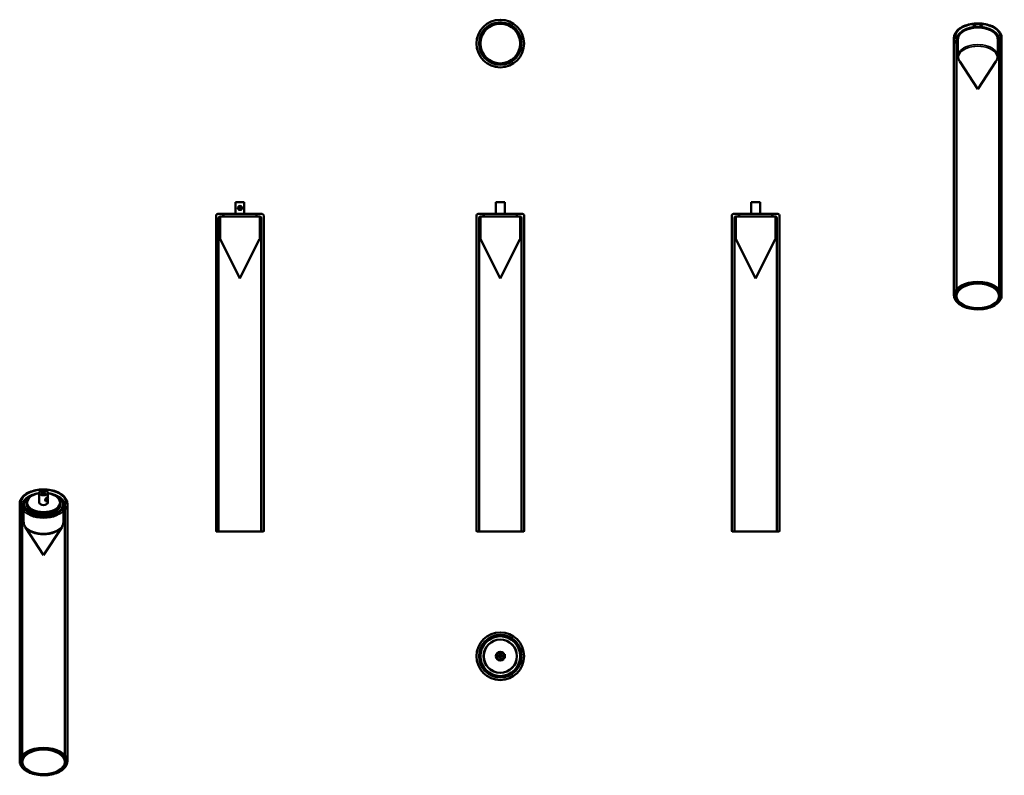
# Model space of a CAD drawing. Header units: millimetres. Extents: x 482 to 1721, y 103 to 1055.
import ezdxf

# ---------------------------------------------------------------- set-up
doc = ezdxf.new("R2010")
doc.units = ezdxf.units.MM
doc.header["$LTSCALE"] = 4
doc.layers.add('Visibile (ISO)', color=7, linetype='Continuous', lineweight=50)
doc.layers.add('Visibile sottile (ISO)', color=7, linetype='Continuous', lineweight=35)

msp = doc.modelspace()

# ---------------------------------------------------------------- linework, layer by layer
at = {"layer": 'Visibile (ISO)'}
for p, q in [((1682.4, 1044.8), (1682.4, 1045.5)), ((1693.4, 1044.8), (1693.4, 1045.5)), ((1657.9, 707.5), (1657.9, 1031.6)), ((1661.1, 706.7), (1661.1, 1029)), ((1662.9, 1008.7), (1662.9, 1029.8)), ((1712.9, 1008.7), (1712.9, 1029.8)), ((1714.7, 706.7), (1714.7, 1029)), ((1717.9, 707.5), (1717.9, 1031.6)), ((1687.9, 967), (1665.1, 1001.9)), ((1687.9, 967), (1710.8, 1001.9)), ((764.7, 824.9), (753.7, 824.9)), ((753.7, 809.9), (753.7, 824.9)), ((764.7, 809.9), (764.7, 824.9)), ((1092.4, 824.9), (1081.4, 824.9)), ((1081.4, 809.9), (1081.4, 824.9)), ((1092.4, 819.9), (1092.4, 824.9)), ((1092.4, 814.9), (1092.4, 819.9)), ((1413.8, 824.9), (1402.8, 824.9)), ((1402.8, 809.9), (1402.8, 824.9)), ((1413.8, 809.9), (1413.8, 824.9)), ((729.2, 410.9), (729.2, 807.9)), ((731.2, 809.9), (787.2, 809.9)), ((734.2, 779.8), (734.2, 805.7)), ((784, 806.7), (734.4, 806.7)), ((735.2, 806.7), (783.2, 806.7)), ((780.7, 809.9), (737.7, 809.9)), ((738.2, 809.4), (738.2, 807.2)), ((780, 809.9), (738.4, 809.9)), ((738.4, 806.7), (738.4, 809.9)), ((757.7, 817.9), (760.7, 817.9)), ((757.7, 816.9), (757.7, 817.9)), ((760.7, 816.9), (757.7, 816.9)), ((760.7, 817.9), (760.7, 816.9)), ((780, 806.7), (780, 809.9)), ((780.2, 809.4), (780.2, 807.2)), ((784.2, 779.8), (784.2, 805.7)), ((789.2, 410.9), (789.2, 807.9)), ((1056.9, 410.9), (1056.9, 807.9)), ((1058.9, 809.9), (1114.9, 809.9)), ((1061.9, 779.8), (1061.9, 805.7)), ((1111.7, 806.7), (1062.1, 806.7)), ((1062.9, 806.7), (1110.9, 806.7)), ((1108.4, 809.9), (1065.4, 809.9)), ((1065.9, 809.4), (1065.9, 807.2)), ((1107.7, 809.9), (1066.1, 809.9)), ((1066.1, 806.7), (1066.1, 809.9)), ((1092.4, 809.9), (1092.4, 814.9)), ((1107.7, 806.7), (1107.7, 809.9)), ((1107.9, 809.4), (1107.9, 807.2)), ((1111.9, 779.8), (1111.9, 805.7)), ((1116.9, 410.9), (1116.9, 807.9)), ((1378.3, 410.9), (1378.3, 807.9)), ((1380.3, 809.9), (1436.3, 809.9)), ((1383.3, 779.8), (1383.3, 805.7)), ((1433.1, 806.7), (1383.5, 806.7)), ((1384.3, 806.7), (1432.3, 806.7)), ((1429.8, 809.9), (1386.8, 809.9)), ((1387.3, 809.4), (1387.3, 807.2)), ((1429.1, 809.9), (1387.5, 809.9)), ((1387.5, 806.7), (1387.5, 809.9)), ((1429.1, 806.7), (1429.1, 809.9)), ((1429.3, 809.4), (1429.3, 807.2)), ((1433.3, 779.8), (1433.3, 805.7)), ((1438.3, 410.9), (1438.3, 807.9)), ((732.4, 409.9), (732.4, 804.7)), ((786, 409.9), (786, 804.7)), ((1060.1, 409.9), (1060.1, 804.7)), ((1113.7, 409.9), (1113.7, 804.7)), ((1381.5, 409.9), (1381.5, 804.7)), ((1435.1, 409.9), (1435.1, 804.7)), ((759.2, 728.7), (734.7, 777.6)), ((759.2, 728.7), (783.6, 777.6)), ((1086.9, 728.7), (1062.4, 777.6)), ((1086.9, 728.7), (1111.3, 777.6)), ((1408.3, 728.7), (1383.8, 777.6)), ((1408.3, 728.7), (1432.8, 777.6)), ((506.5, 446.5), (506.5, 458.8)), ((517.5, 452.2), (517.5, 458.8)), ((491.2, 441.9), (491.2, 446.5)), ((514.6, 448.2), (514.4, 448.4)), ((514.8, 450.2), (516.9, 451.4)), ((516.9, 450.6), (514.8, 449.4)), ((514.8, 449.4), (514.8, 450.2)), ((516.9, 450.6), (516.2, 451)), ((517.1, 452.6), (516.9, 452.7)), ((516.9, 451.4), (516.9, 450.6)), ((517.5, 446.5), (517.5, 450.5)), ((532.8, 441.9), (532.8, 446.5)), ((482, 120.7), (482, 444.9)), ((485.2, 119.9), (485.2, 442.3)), ((487, 422), (487, 443.1)), ((491, 446.1), (491, 444.3)), ((533, 446.1), (533, 444.3)), ((537, 422), (537, 443.1)), ((538.8, 119.9), (538.8, 442.3)), ((542, 120.7), (542, 444.9)), ((512, 380.2), (489.1, 415.2)), ((512, 380.2), (534.9, 415.2)), ((788.2, 409.9), (730.2, 409.9)), ((732.4, 409.9), (786, 409.9)), ((1115.9, 409.9), (1057.9, 409.9)), ((1060.1, 409.9), (1113.7, 409.9)), ((1437.3, 409.9), (1379.3, 409.9)), ((1381.5, 409.9), (1435.1, 409.9)), ((1086.3, 254.8), (1086.3, 254.8)), ((1086.4, 254.8), (1086.4, 255)), ((1086.4, 254.3), (1086.4, 254.7)), ((1086.4, 251.1), (1086.4, 251.8)), ((1086.9, 255), (1086.9, 254.9)), ((1086.9, 254.8), (1086.9, 254.4)), ((1086.9, 251.7), (1086.9, 251)), ((1087.7, 251.9), (1087.7, 251.9)), ((1092.4, 255.5), (1091.8, 255.5)), ((1092.4, 250.5), (1091.8, 250.5)), ((1092.4, 250.5), (1092.4, 255.5))]:
    msp.add_line(p, q, dxfattribs=at)
for centre, radius in [((1086.9, 1024.5), 30), ((1086.9, 1024.5), 30), ((1086.9, 1024.5), 26.8), ((1086.9, 1024.5), 26.8), ((1086.9, 1024.5), 25), ((759.2, 817.4), 2.5), ((1086.9, 253), 30), ((1086.9, 253), 30), ((1086.9, 253), 26.8), ((1086.9, 253), 26.8), ((1086.9, 253), 25), ((1086.9, 253), 21), ((1086.9, 253), 21), ((1086.9, 253), 21), ((1086.9, 253), 20.8), ((1086.9, 253), 5.5), ((1086.9, 253), 4.5), ((1086.9, 253), 2)]:
    msp.add_circle(centre, radius, dxfattribs=at)
for centre, radius, start, end in [((731.2, 807.9), 2, 90, 180), ((734.4, 804.7), 2, 90, 180), ((735.2, 805.7), 1, 90, 180), ((737.7, 809.4), 0.5, 0, 90), ((737.7, 807.2), 0.5, 270, 0), ((780.7, 809.4), 0.5, 90, 180), ((780.7, 807.2), 0.5, 180, 270), ((783.2, 805.7), 1, 0, 90), ((784, 804.7), 2, 0, 90), ((787.2, 807.9), 2, 0, 90), ((1058.9, 807.9), 2, 90, 180), ((1062.1, 804.7), 2, 90, 180), ((1062.9, 805.7), 1, 90, 180), ((1065.4, 809.4), 0.5, 0, 90), ((1065.4, 807.2), 0.5, 270, 0), ((1108.4, 809.4), 0.5, 90, 180), ((1108.4, 807.2), 0.5, 180, 270), ((1110.9, 805.7), 1, 0, 90), ((1111.7, 804.7), 2, 0, 90), ((1114.9, 807.9), 2, 0, 90), ((1380.3, 807.9), 2, 90, 180), ((1383.5, 804.7), 2, 90, 180), ((1384.3, 805.7), 1, 90, 180), ((1386.8, 809.4), 0.5, 0, 90), ((1386.8, 807.2), 0.5, 270, 0), ((1429.8, 809.4), 0.5, 90, 180), ((1429.8, 807.2), 0.5, 180, 270), ((1432.3, 805.7), 1, 0, 90), ((1433.1, 804.7), 2, 0, 90), ((1436.3, 807.9), 2, 0, 90), ((739.2, 779.8), 5, 180, 206.5651), ((779.2, 779.8), 5, 333.4349, 0), ((1066.9, 779.8), 5, 180, 206.5651), ((1106.9, 779.8), 5, 333.4349, 0), ((1388.3, 779.8), 5, 180, 206.5651), ((1428.3, 779.8), 5, 333.4349, 0), ((730.2, 410.9), 1, 180, 270), ((788.2, 410.9), 1, 270, 0), ((1057.9, 410.9), 1, 180, 270), ((1115.9, 410.9), 1, 270, 0), ((1379.3, 410.9), 1, 180, 270), ((1437.3, 410.9), 1, 270, 0), ((1079.1, 269.8), 4, 55.9901, 59.8552), ((1079.1, 269.8), 4, 170.1648, 174.0299), ((1103.6, 260.8), 4, 80.1648, 84.0299), ((1086.9, 253), 1.38, 140.7486, 303.3177), ((1086.9, 253), 1.38, 50.4472, 133.6947), ((1086.9, 253), 1.37, 357.6752, 26.5266), ((1103.6, 260.8), 4, 325.9901, 329.8552), ((1070.1, 245.2), 4, 145.9901, 149.8552), ((1070.1, 245.2), 4, 260.1648, 264.0299), ((1094.7, 236.3), 4, 350.1648, 354.0299), ((1094.7, 236.3), 4, 235.9901, 239.8552)]:
    msp.add_arc(centre, radius, start, end, dxfattribs=at)
for centre, major_axis, ratio, start_param, end_param in [((1687.9, 1033.3), (20.8, 0), 0.57735, 0.844534, 2.297058), ((1687.9, 1045.5), (-5.5, 0), 0.57735, 3.141593, 6.283185), ((512, 446.5), (-20.8, 0), 0.57735, 4.979995, 10.727969), ((512, 446.5), (5.5, 0), 0.57735, 3.141593, 6.283185), ((1087, 253.4), (0.68, -1.34), 0.666667, 0.001069, 3.139455)]:
    msp.add_ellipse(centre, major_axis=major_axis, ratio=ratio, start_param=start_param, end_param=end_param, dxfattribs=at)
for centre, major_axis, ratio in [((1687.9, 706.7), (26.8, 0), 0.57735), ((512, 458.8), (5.5, 0), 0.57735), ((512, 458.8), (2.5, 0), 0.57735), ((515.9, 450.4), (-1.25, -2.17), 0.57735), ((1087, 253.4), (0.68, -1.34), 0.666667), ((512, 119.9), (-26.8, 0), 0.57735)]:
    msp.add_ellipse(centre, major_axis=major_axis, ratio=ratio, dxfattribs=at)
for points, knots in [([(1657.9, 1031.6), (1657.9, 1033.5), (1658.4, 1035.3), (1660.2, 1038.9), (1661.6, 1040.6), (1665.2, 1043.7), (1667.5, 1045.1), (1672.6, 1047.4), (1675.6, 1048.3), (1681.7, 1049.5), (1684.9, 1049.8), (1691.3, 1049.8), (1694.5, 1049.5), (1700.5, 1048.3), (1703.4, 1047.4), (1708.6, 1045), (1710.9, 1043.6), (1714.6, 1040.3), (1716, 1038.4), (1717.6, 1034.9), (1717.9, 1033.3), (1717.9, 1031.6)], [2.356194, 2.356194, 2.356194, 2.356194, 2.6398, 2.6398, 2.942999, 2.942999, 3.270261, 3.270261, 3.601539, 3.601539, 3.931008, 3.931008, 4.259626, 4.259626, 4.589131, 4.589131, 4.920426, 4.920426, 5.247301, 5.247301, 5.497787, 5.497787, 5.497787, 5.497787]), ([(1661.1, 1029), (1661.1, 1030.7), (1661.6, 1032.3), (1663.1, 1035.5), (1664.4, 1037), (1667.6, 1039.8), (1669.6, 1041.1), (1674.2, 1043.2), (1676.8, 1044), (1682.3, 1045.1), (1685.1, 1045.3), (1690.8, 1045.3), (1693.7, 1045), (1699.1, 1044), (1701.7, 1043.2), (1706.3, 1041.1), (1708.4, 1039.8), (1711.7, 1036.8), (1713, 1035.2), (1714.4, 1032), (1714.7, 1030.5), (1714.7, 1029)], [2.356194, 2.356194, 2.356194, 2.356194, 2.636182, 2.636182, 2.93691, 2.93691, 3.264591, 3.264591, 3.597261, 3.597261, 3.927941, 3.927941, 4.257645, 4.257645, 4.58833, 4.58833, 4.920996, 4.920996, 5.24849, 5.24849, 5.497787, 5.497787, 5.497787, 5.497787]), ([(1662.9, 1029.8), (1662.9, 1031.4), (1663.4, 1032.9), (1664.9, 1035.9), (1666.1, 1037.3), (1669.2, 1039.8), (1671.1, 1040.9), (1675.4, 1042.8), (1677.9, 1043.5), (1683, 1044.5), (1685.6, 1044.7), (1691, 1044.7), (1693.6, 1044.4), (1698.7, 1043.4), (1701, 1042.6), (1705.3, 1040.7), (1707.2, 1039.5), (1710.2, 1036.8), (1711.4, 1035.3), (1712.7, 1032.5), (1712.9, 1031.1), (1712.9, 1029.8)], [2.356194, 2.356194, 2.356194, 2.356194, 2.652964, 2.652964, 2.963911, 2.963911, 3.28899, 3.28899, 3.615658, 3.615658, 3.941198, 3.941198, 4.266269, 4.266269, 4.591893, 4.591893, 4.918627, 4.918627, 5.2431, 5.2431, 5.497787, 5.497787, 5.497787, 5.497787]), ([(1665.1, 1001.9), (1664.8, 1002.3), (1664.6, 1002.7), (1664.1, 1003.6), (1663.9, 1004), (1663.6, 1004.9), (1663.4, 1005.4), (1663.2, 1006.3), (1663.1, 1006.8), (1663, 1007.8), (1662.9, 1008.3), (1662.9, 1008.7)], [1.9948274, 1.9948274, 1.9948274, 1.9948274, 2.0671008, 2.0671008, 2.1393742, 2.1393742, 2.2116476, 2.2116476, 2.2839211, 2.2839211, 2.3561945, 2.3561945, 2.3561945, 2.3561945]), ([(1712.9, 1008.7), (1712.9, 1008.3), (1712.9, 1007.8), (1712.8, 1006.8), (1712.7, 1006.3), (1712.5, 1005.4), (1712.3, 1004.9), (1712, 1004), (1711.8, 1003.6), (1711.3, 1002.7), (1711.1, 1002.3), (1710.8, 1001.9)], [5.4977871, 5.4977871, 5.4977871, 5.4977871, 5.5700606, 5.5700606, 5.642334, 5.642334, 5.7146074, 5.7146074, 5.7868808, 5.7868808, 5.8591543, 5.8591543, 5.8591543, 5.8591543]), ([(1717.9, 707.5), (1717.9, 705.6), (1717.5, 703.8), (1715.6, 700.2), (1714.1, 698.6), (1710.4, 695.5), (1708.1, 694.2), (1702.9, 691.9), (1700, 691.1), (1693.9, 690), (1690.7, 689.7), (1684.3, 689.8), (1681.1, 690.1), (1675, 691.3), (1672.2, 692.2), (1667.1, 694.5), (1664.8, 696), (1661.2, 699.1), (1659.8, 700.9), (1658.3, 704.3), (1657.9, 705.9), (1657.9, 707.5)], [5.497787, 5.497787, 5.497787, 5.497787, 5.79812, 5.79812, 6.110829, 6.110829, 6.435195, 6.435195, 6.760728, 6.760728, 7.085315, 7.085315, 7.409521, 7.409521, 7.734191, 7.734191, 8.059794, 8.059794, 8.38359, 8.38359, 8.63938, 8.63938, 8.63938, 8.63938]), ([(542, 444.9), (542, 446.7), (541.5, 448.6), (539.7, 452.2), (538.4, 453.9), (534.8, 457), (532.5, 458.4), (527.3, 460.7), (524.4, 461.6), (518.3, 462.8), (515.1, 463.1), (508.7, 463.1), (505.5, 462.7), (499.4, 461.5), (496.5, 460.6), (491.4, 458.3), (489.1, 456.9), (485.4, 453.6), (483.9, 451.7), (482.4, 448.2), (482, 446.5), (482, 444.9)], [0.785398, 0.785398, 0.785398, 0.785398, 1.069003, 1.069003, 1.372203, 1.372203, 1.699465, 1.699465, 2.030743, 2.030743, 2.360211, 2.360211, 2.68883, 2.68883, 3.018334, 3.018334, 3.349629, 3.349629, 3.676505, 3.676505, 3.926991, 3.926991, 3.926991, 3.926991]), ([(506.5, 458.3), (505.5, 458.1), (504.5, 458), (500.8, 457.2), (498.3, 456.4), (493.6, 454.4), (491.6, 453.1), (488.2, 450.1), (486.9, 448.4), (485.5, 445.2), (485.2, 443.8), (485.2, 442.3)], [2.569574, 2.569574, 2.569574, 2.569574, 2.686848, 2.686848, 3.017533, 3.017533, 3.3502, 3.3502, 3.677694, 3.677694, 3.926991, 3.926991, 3.926991, 3.926991]), ([(498.2, 455.5), (497.7, 455.3), (497.2, 455.1), (494.6, 453.9), (492.8, 452.8), (489.7, 450.1), (488.6, 448.6), (487.3, 445.7), (487, 444.4), (487, 443.1)], [2.9510331, 2.9510331, 2.9510331, 2.9510331, 3.0210964, 3.0210964, 3.3478306, 3.3478306, 3.6723036, 3.6723036, 3.9269908, 3.9269908, 3.9269908, 3.9269908]), ([(538.8, 442.3), (538.8, 443.9), (538.4, 445.6), (536.8, 448.8), (535.6, 450.3), (532.4, 453.1), (530.4, 454.4), (525.7, 456.4), (523.2, 457.2), (519.5, 458), (518.5, 458.1), (517.5, 458.3)], [0.785398, 0.785398, 0.785398, 0.785398, 1.065386, 1.065386, 1.366114, 1.366114, 1.693794, 1.693794, 2.026465, 2.026465, 2.142815, 2.142815, 2.142815, 2.142815]), ([(537, 443.1), (537, 444.6), (536.6, 446.2), (535, 449.1), (533.8, 450.5), (530.8, 453.1), (528.9, 454.2), (526.4, 455.3), (526.1, 455.4), (525.8, 455.5)], [0.7853982, 0.7853982, 0.7853982, 0.7853982, 1.0821682, 1.0821682, 1.3931145, 1.3931145, 1.7181942, 1.7181942, 1.7613559, 1.7613559, 1.7613559, 1.7613559]), ([(533, 446.1), (533, 444.8), (532.6, 443.5), (531.1, 441.1), (530.1, 439.9), (527.3, 437.9), (525.7, 437), (522, 435.6), (520, 435), (515.7, 434.3), (513.4, 434.2), (509, 434.3), (506.7, 434.5), (502.5, 435.4), (500.6, 436.1), (497.1, 437.7), (495.6, 438.6), (493.2, 440.7), (492.3, 441.9), (491.2, 444.1), (491, 445.1), (491, 446.1)], [5.497787, 5.497787, 5.497787, 5.497787, 5.833978, 5.833978, 6.15718, 6.15718, 6.473466, 6.473466, 6.789681, 6.789681, 7.106574, 7.106574, 7.423686, 7.423686, 7.740445, 7.740445, 8.056503, 8.056503, 8.373415, 8.373415, 8.63938, 8.63938, 8.63938, 8.63938]), ([(533, 443.5), (533, 442.2), (532.6, 440.9), (531.1, 438.5), (530.1, 437.3), (527.3, 435.3), (525.7, 434.4), (522, 433), (520, 432.4), (515.7, 431.7), (513.4, 431.6), (509, 431.6), (506.7, 431.9), (502.5, 432.8), (500.6, 433.4), (497.1, 435), (495.6, 436), (493.2, 438.1), (492.3, 439.3), (491.2, 441.5), (491, 442.5), (491, 443.5)], [5.497787, 5.497787, 5.497787, 5.497787, 5.833978, 5.833978, 6.15718, 6.15718, 6.473466, 6.473466, 6.789681, 6.789681, 7.106574, 7.106574, 7.423686, 7.423686, 7.740445, 7.740445, 8.056503, 8.056503, 8.373415, 8.373415, 8.63938, 8.63938, 8.63938, 8.63938]), ([(487, 422), (487, 421.5), (487, 421), (487.2, 420.1), (487.2, 419.6), (487.5, 418.7), (487.6, 418.2), (488, 417.3), (488.2, 416.9), (488.6, 416), (488.8, 415.6), (489.1, 415.2)], [3.9269908, 3.9269908, 3.9269908, 3.9269908, 3.9992642, 3.9992642, 4.0715377, 4.0715377, 4.1438111, 4.1438111, 4.2160845, 4.2160845, 4.2883579, 4.2883579, 4.2883579, 4.2883579]), ([(534.9, 415.2), (535.2, 415.6), (535.4, 416), (535.8, 416.9), (536, 417.3), (536.4, 418.2), (536.5, 418.7), (536.8, 419.6), (536.8, 420.1), (537, 421), (537, 421.5), (537, 422)], [0.424031, 0.424031, 0.424031, 0.424031, 0.4963045, 0.4963045, 0.5685779, 0.5685779, 0.6408513, 0.6408513, 0.7131247, 0.7131247, 0.7853982, 0.7853982, 0.7853982, 0.7853982]), ([(1086.3, 254.8), (1086.3, 254.8), (1086.2, 254.8), (1086.2, 254.7), (1086.1, 254.7), (1086.1, 254.6), (1086, 254.5), (1085.9, 254.4), (1085.9, 254.3), (1085.8, 254.2), (1085.8, 254.1), (1085.8, 253.9), (1085.8, 253.8), (1085.8, 253.7), (1085.8, 253.5), (1085.9, 253.3), (1086, 253), (1086.1, 252.7), (1086.3, 252.5), (1086.4, 252.3), (1086.5, 252.2), (1086.6, 252.1), (1086.8, 252), (1086.9, 252), (1087, 251.9), (1087.1, 251.9), (1087.2, 251.9), (1087.4, 251.8), (1087.5, 251.9), (1087.5, 251.9), (1087.6, 251.9), (1087.7, 251.9), (1087.7, 251.9), (1087.8, 251.9), (1087.8, 252), (1087.9, 252), (1087.9, 252.1), (1088, 252.1), (1088, 252.2), (1088.1, 252.3), (1088.2, 252.4), (1088.2, 252.5), (1088.2, 252.7), (1088.2, 252.8), (1088.2, 252.9), (1088.2, 253.1), (1088.2, 253.3), (1088.2, 253.5), (1088.1, 253.7), (1087.9, 254), (1087.8, 254.2), (1087.6, 254.4), (1087.5, 254.5), (1087.4, 254.6), (1087.3, 254.7), (1087.2, 254.7), (1087, 254.8), (1086.9, 254.8), (1086.8, 254.9), (1086.7, 254.9), (1086.6, 254.9), (1086.5, 254.9), (1086.4, 254.8), (1086.4, 254.8), (1086.3, 254.8), (1086.3, 254.8)], [0, 0, 0, 0, 0.06545, 0.1309, 0.163625, 0.261799, 0.327249, 0.458149, 0.523599, 0.654498, 0.719948, 0.850848, 0.916298, 1.047198, 1.112647, 1.308997, 1.439897, 1.701696, 1.832596, 2.028945, 2.094395, 2.225295, 2.290745, 2.421644, 2.487094, 2.617994, 2.683444, 2.814343, 2.879793, 2.977968, 3.010693, 3.076143, 3.108868, 3.174318, 3.207043, 3.272492, 3.305217, 3.403392, 3.468842, 3.599742, 3.665191, 3.796091, 3.861541, 3.992441, 4.057891, 4.18879, 4.25424, 4.45059, 4.581489, 4.843289, 4.974188, 5.170538, 5.235988, 5.366887, 5.432337, 5.563237, 5.628687, 5.759587, 5.825036, 5.955936, 6.021386, 6.119561, 6.152286, 6.217735, 6.283185, 6.283185, 6.283185, 6.283185]), ([(1086.3, 254.8), (1086.3, 254.8), (1086.2, 254.8), (1086.2, 254.7), (1086.1, 254.7), (1086.1, 254.6), (1086, 254.5), (1085.9, 254.4), (1085.9, 254.3), (1085.8, 254.2), (1085.8, 254.1), (1085.8, 253.9), (1085.8, 253.8), (1085.8, 253.7), (1085.8, 253.5), (1085.9, 253.3), (1086, 253), (1086.1, 252.7), (1086.3, 252.5), (1086.4, 252.3), (1086.5, 252.2), (1086.6, 252.1), (1086.8, 252), (1086.9, 252), (1087, 251.9), (1087.1, 251.9), (1087.2, 251.9), (1087.3, 251.8), (1087.5, 251.9), (1087.5, 251.9), (1087.6, 251.9), (1087.7, 251.9), (1087.7, 251.9), (1087.7, 251.9), (1087.7, 251.9)], [0, 0, 0, 0, 0.06545, 0.1309, 0.163625, 0.261799, 0.327249, 0.458149, 0.523599, 0.654498, 0.719948, 0.850848, 0.916298, 1.047198, 1.112647, 1.308997, 1.439897, 1.701696, 1.832596, 2.028945, 2.094395, 2.225295, 2.290745, 2.421644, 2.487094, 2.617994, 2.683444, 2.814343, 2.879793, 2.977968, 3.010693, 3.076143, 3.108868, 3.141593, 3.141593, 3.141593, 3.141593]), ([(482, 120.7), (482, 118.9), (482.5, 117), (484.4, 113.5), (485.8, 111.8), (489.5, 108.8), (491.8, 107.4), (497.1, 105.2), (500, 104.4), (506.1, 103.2), (509.3, 103), (515.7, 103), (518.9, 103.4), (524.9, 104.6), (527.8, 105.5), (532.9, 107.8), (535.1, 109.2), (538.7, 112.4), (540.1, 114.2), (541.6, 117.6), (542, 119.2), (542, 120.7)], [3.926991, 3.926991, 3.926991, 3.926991, 4.227324, 4.227324, 4.540033, 4.540033, 4.864398, 4.864398, 5.189931, 5.189931, 5.514518, 5.514518, 5.838725, 5.838725, 6.163395, 6.163395, 6.488997, 6.488997, 6.812794, 6.812794, 7.068583, 7.068583, 7.068583, 7.068583])]:
    msp.add_open_spline(points, degree=3, knots=knots, dxfattribs=at)
for points in [[(491.2, 446), (491.1, 445.4), (491, 444.9), (491, 444.3)], [(491.2, 443.9), (491.1, 443.6), (491.1, 443.2), (491, 442.9)], [(533, 444.3), (533, 444.9), (532.9, 445.4), (532.8, 446)], [(533, 442.9), (532.9, 443.2), (532.9, 443.6), (532.8, 443.9)]]:
    msp.add_open_spline(points, degree=3, dxfattribs=at)
at = {"layer": 'Visibile sottile (ISO)'}
for centre, major_axis, start_param, end_param in [((1687.9, 1031.6), (-30, 0), 2.555907, 6.868871), ((1687.9, 1033.3), (28, 0), 5.816039, 9.891924), ((1687.9, 1029), (26.8, 0), 5.914594, 9.793369), ((1687.9, 1029.8), (-25, 0), 3.141593, 6.283185), ((1687.9, 1030.6), (-24.8, 0), 3.279818, 6.14496), ((1687.9, 1033.3), (21.5, 0), 0.622169, 2.519424), ((1687.9, 1032.8), (-21, 0), 4.168131, 5.256647), ((1687.9, 1006.9), (-24.5, 0), 2.780226, 6.644552), ((1687.9, 1008.7), (25, 0), 0, 3.141593), ((512, 446.5), (-21.5, 0), 4.971079, 10.736885), ((512, 442.3), (26.8, 0), 2.102862, 7.321916), ((512, 443.9), (-24.8, 0), 5.15452, 10.553444), ((512, 443.9), (24, 0), 2.287086, 7.137692), ((512, 443.9), (-21.5, 0), 6.022849, 9.685114), ((512, 443.9), (21.5, 0), 2.881257, 6.543521), ((512, 446.1), (21, 0), 2.838648, 6.58613), ((512, 443.1), (-25, 0), 0, 3.141593), ((512, 444.3), (-21, 0), 6.145062, 9.562901), ((512, 443.5), (-21, 0), 6.145062, 6.283185), ((512, 442.3), (-21, 0), 6.145062, 6.23204), ((512, 443.5), (21, 0), 0, 0.138123), ((512, 442.3), (21, 0), 0.051145, 0.138123), ((512, 422), (25, 0), 3.141593, 6.283185), ((512, 420.2), (-24.5, 0), 0.361367, 2.780226)]:
    msp.add_ellipse(centre, major_axis=major_axis, ratio=0.57735, start_param=start_param, end_param=end_param, dxfattribs=at)
for centre, major_axis in [((1687.9, 707.5), (30, 0)), ((1687.9, 706.7), (-29, 0)), ((512, 444.9), (30, 0)), ((512, 446.5), (-28, 0)), ((512, 120.7), (-30, 0)), ((512, 119.9), (29, 0))]:
    msp.add_ellipse(centre, major_axis=major_axis, ratio=0.57735, dxfattribs=at)

doc.saveas('drawing.dxf')
